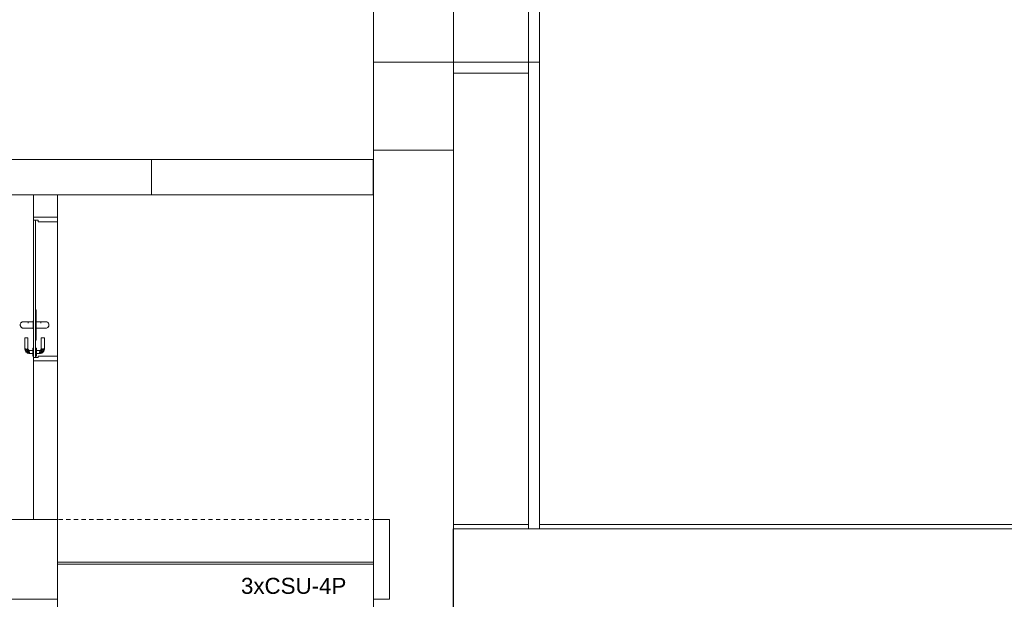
# Model space of a CAD drawing. Header units: millimetres. Extents: x 4476663 to 4477054, y -30323851 to -30323414.
# Tile 220 of 256: x 4476897.07 to 4476909.4, y -30323529.87 to -30323522.61. Entities that reach past the tile are written whole.
import ezdxf

# ---------------------------------------------------------------- set-up
doc = ezdxf.new("R2010")
doc.units = ezdxf.units.MM
doc.linetypes.add('NULL', pattern=[0])
for name, color, linetype, lineweight in [('CE-Textos fios', 7, 'Continuous', 9), ('IFC-Lance de escada-Contorno', 32, 'Continuous', 5), ('IFC-Parede padrão-Contorno', 44, 'Continuous', 5), ('IFC-Parede-Contorno', 42, 'Continuous', 5), ('IFC-Porta-Contorno', 142, 'Continuous', 5)]:
    doc.layers.add(name, color=color, linetype=linetype, lineweight=lineweight)
doc.styles.add('ARIAL', font='arial.ttf')

msp = doc.modelspace()

# ---------------------------------------------------------------- linework, layer by layer
at = {"layer": 'IFC-Lance de escada-Contorno', "color": 8, "lineweight": 5}
for p, q in [((4476897.547, -30323529.403), (4476901.506, -30323529.403)), ((4476897.547, -30323530.006), (4476897.547, -30323529.428)), ((4476897.547, -30323529.428), (4476901.506, -30323529.428))]:
    msp.add_line(p, q, dxfattribs=at)
at = {"layer": 'IFC-Parede padrão-Contorno', "color": 8, "lineweight": 5}
for p, q in [((4476903.444, -30323523.145), (4476903.444, -30323520.545)), ((4476903.584, -30323523.145), (4476903.584, -30323520.545)), ((4476901.506, -30323523.145), (4476901.915, -30323523.145)), ((4476901.506, -30323523.796), (4476901.506, -30323523.145)), ((4476901.915, -30323523.145), (4476902.506, -30323523.145)), ((4476902.506, -30323523.596), (4476902.506, -30323523.145)), ((4476902.506, -30323523.145), (4476903.175, -30323523.145)), ((4476903.175, -30323523.145), (4476903.444, -30323523.145)), ((4476903.444, -30323523.145), (4476903.584, -30323523.145)), ((4476903.444, -30323525.046), (4476903.444, -30323523.145)), ((4476903.444, -30323523.145), (4476903.505, -30323523.145)), ((4476903.505, -30323523.145), (4476903.584, -30323523.145)), ((4476903.584, -30323525.046), (4476903.584, -30323523.145)), ((4476902.506, -30323523.285), (4476902.775, -30323523.285)), ((4476902.775, -30323523.285), (4476903.444, -30323523.285)), ((4476902.506, -30323524.247), (4476902.506, -30323523.596)), ((4476901.506, -30323524.247), (4476901.506, -30323523.796)), ((4476896.726, -30323524.364), (4476898.726, -30323524.364)), ((4476898.726, -30323524.364), (4476901.501, -30323524.364)), ((4476898.726, -30323524.804), (4476898.726, -30323524.364)), ((4476898.726, -30323524.543), (4476898.726, -30323524.364)), ((4476901.501, -30323524.804), (4476901.501, -30323524.364)), ((4476898.726, -30323524.804), (4476898.726, -30323524.543)), ((4476896.726, -30323524.804), (4476898.726, -30323524.804)), ((4476898.726, -30323524.804), (4476901.501, -30323524.804)), ((4476903.444, -30323528.988), (4476903.444, -30323525.046)), ((4476903.584, -30323528.988), (4476903.584, -30323525.046)), ((4476896.172, -30323528.868), (4476897.547, -30323528.868)), ((4476897.547, -30323529.227), (4476897.547, -30323528.868)), ((4476897.547, -30323529.403), (4476897.547, -30323528.885)), ((4476897.562, -30323528.868), (4476897.613, -30323528.868)), ((4476897.658, -30323528.868), (4476897.709, -30323528.868)), ((4476897.754, -30323528.868), (4476897.805, -30323528.868)), ((4476897.85, -30323528.868), (4476897.901, -30323528.868)), ((4476897.946, -30323528.868), (4476897.997, -30323528.868)), ((4476898.042, -30323528.868), (4476898.12, -30323528.868)), ((4476898.166, -30323528.868), (4476898.216, -30323528.868)), ((4476898.262, -30323528.868), (4476898.312, -30323528.868)), ((4476898.358, -30323528.868), (4476898.408, -30323528.868)), ((4476898.454, -30323528.868), (4476898.504, -30323528.868)), ((4476898.55, -30323528.868), (4476898.6, -30323528.868)), ((4476898.646, -30323528.868), (4476898.708, -30323528.868)), ((4476898.754, -30323528.868), (4476898.804, -30323528.868)), ((4476898.85, -30323528.868), (4476898.9, -30323528.868)), ((4476898.946, -30323528.868), (4476898.996, -30323528.868)), ((4476899.042, -30323528.868), (4476899.092, -30323528.868)), ((4476899.138, -30323528.868), (4476899.188, -30323528.868)), ((4476899.234, -30323528.868), (4476899.297, -30323528.868)), ((4476899.342, -30323528.868), (4476899.393, -30323528.868)), ((4476899.438, -30323528.868), (4476899.489, -30323528.868)), ((4476899.534, -30323528.868), (4476899.585, -30323528.868)), ((4476899.63, -30323528.868), (4476899.681, -30323528.868)), ((4476899.726, -30323528.868), (4476899.777, -30323528.868)), ((4476899.822, -30323528.868), (4476899.885, -30323528.868)), ((4476899.931, -30323528.868), (4476899.981, -30323528.868)), ((4476900.027, -30323528.868), (4476900.077, -30323528.868)), ((4476900.123, -30323528.868), (4476900.173, -30323528.868)), ((4476900.219, -30323528.868), (4476900.269, -30323528.868)), ((4476900.315, -30323528.868), (4476900.365, -30323528.868)), ((4476900.411, -30323528.868), (4476900.474, -30323528.868)), ((4476900.519, -30323528.868), (4476900.57, -30323528.868)), ((4476900.615, -30323528.868), (4476900.666, -30323528.868)), ((4476900.711, -30323528.868), (4476900.762, -30323528.868)), ((4476900.807, -30323528.868), (4476900.858, -30323528.868)), ((4476900.903, -30323528.868), (4476900.954, -30323528.868)), ((4476900.999, -30323528.868), (4476901.062, -30323528.868)), ((4476901.108, -30323528.868), (4476901.158, -30323528.868)), ((4476901.204, -30323528.868), (4476901.254, -30323528.868)), ((4476901.3, -30323528.868), (4476901.35, -30323528.868)), ((4476901.396, -30323528.868), (4476901.446, -30323528.868)), ((4476901.492, -30323528.868), (4476901.506, -30323528.868)), ((4476901.506, -30323529.51), (4476901.506, -30323528.868)), ((4476901.506, -30323528.868), (4476901.571, -30323528.868)), ((4476901.571, -30323528.868), (4476901.706, -30323528.868)), ((4476901.706, -30323529.218), (4476901.706, -30323528.868)), ((4476902.501, -30323529.368), (4476902.501, -30323528.988)), ((4476902.501, -30323528.988), (4476916.846, -30323528.988)), ((4476897.547, -30323529.868), (4476897.547, -30323529.227)), ((4476901.706, -30323529.868), (4476901.706, -30323529.218)), ((4476902.501, -30323529.447), (4476902.501, -30323529.368)), ((4476902.501, -30323529.988), (4476902.501, -30323529.447)), ((4476896.172, -30323529.868), (4476897.547, -30323529.868)), ((4476901.506, -30323529.868), (4476901.571, -30323529.868)), ((4476901.571, -30323529.868), (4476901.706, -30323529.868))]:
    msp.add_line(p, q, dxfattribs=at)
at = {"layer": 'IFC-Parede-Contorno', "color": 8, "lineweight": 5}
for p, q in [((4476901.506, -30323523.145), (4476901.506, -30323520.545)), ((4476902.506, -30323523.145), (4476902.506, -30323520.545)), ((4476902.506, -30323523.145), (4476902.506, -30323520.545)), ((4476901.506, -30323523.145), (4476902.506, -30323523.145)), ((4476902.506, -30323528.934), (4476902.506, -30323523.285)), ((4476902.506, -30323524.247), (4476902.506, -30323523.285)), ((4476901.506, -30323524.247), (4476902.096, -30323524.247)), ((4476901.506, -30323529.018), (4476901.506, -30323524.247)), ((4476902.096, -30323524.247), (4476902.506, -30323524.247)), ((4476902.506, -30323529.018), (4476902.506, -30323524.247)), ((4476897.247, -30323524.964), (4476897.247, -30323524.804)), ((4476897.547, -30323524.964), (4476897.547, -30323524.804)), ((4476897.247, -30323525.084), (4476897.247, -30323524.964)), ((4476897.547, -30323525.084), (4476897.547, -30323524.964)), ((4476897.247, -30323525.084), (4476897.424, -30323525.084)), ((4476897.547, -30323526.884), (4476897.547, -30323525.084)), ((4476897.247, -30323527.732), (4476897.247, -30323526.884)), ((4476897.547, -30323527.732), (4476897.547, -30323526.884)), ((4476897.247, -30323528.868), (4476897.247, -30323527.732)), ((4476897.547, -30323528.868), (4476897.547, -30323527.732)), ((4476902.506, -30323528.934), (4476903.444, -30323528.934)), ((4476903.584, -30323528.934), (4476915.807, -30323528.934)), ((4476901.506, -30323529.988), (4476901.506, -30323529.018)), ((4476902.506, -30323528.988), (4476902.506, -30323528.987)), ((4476902.506, -30323528.987), (4476903.444, -30323528.987)), ((4476902.506, -30323529.988), (4476902.506, -30323529.018)), ((4476903.584, -30323528.987), (4476915.807, -30323528.987))]:
    msp.add_line(p, q, dxfattribs=at)
at = {"layer": 'IFC-Porta-Contorno', "color": 8, "lineweight": 5}
for p, q in [((4476897.247, -30323525.108), (4476897.247, -30323525.084)), ((4476897.247, -30323525.124), (4476897.247, -30323525.108)), ((4476897.424, -30323525.084), (4476897.547, -30323525.084)), ((4476897.547, -30323525.109), (4476897.547, -30323525.084)), ((4476897.547, -30323525.144), (4476897.547, -30323525.109)), ((4476897.247, -30323526.149), (4476897.247, -30323525.124)), ((4476897.247, -30323525.124), (4476897.272, -30323525.124)), ((4476897.258, -30323525.124), (4476897.274, -30323525.124)), ((4476897.272, -30323525.124), (4476897.307, -30323525.124)), ((4476897.274, -30323526.149), (4476897.274, -30323525.124)), ((4476897.307, -30323525.136), (4476897.307, -30323525.124)), ((4476897.307, -30323525.144), (4476897.307, -30323525.136)), ((4476897.307, -30323525.144), (4476897.404, -30323525.144)), ((4476897.404, -30323525.144), (4476897.547, -30323525.144)), ((4476897.247, -30323526.844), (4476897.247, -30323526.149)), ((4476897.274, -30323526.244), (4476897.274, -30323526.149)), ((4476897.274, -30323526.244), (4476897.28, -30323526.244)), ((4476897.274, -30323526.624), (4476897.274, -30323526.244)), ((4476897.28, -30323526.624), (4476897.28, -30323526.244)), ((4476897.081, -30323526.434), (4476897.082, -30323526.426)), ((4476897.081, -30323526.434), (4476897.082, -30323526.442)), ((4476897.082, -30323526.426), (4476897.083, -30323526.424)), ((4476897.082, -30323526.442), (4476897.083, -30323526.444)), ((4476897.083, -30323526.424), (4476897.084, -30323526.419)), ((4476897.083, -30323526.444), (4476897.084, -30323526.449)), ((4476897.084, -30323526.419), (4476897.087, -30323526.414)), ((4476897.084, -30323526.449), (4476897.087, -30323526.454)), ((4476897.087, -30323526.414), (4476897.09, -30323526.41)), ((4476897.087, -30323526.454), (4476897.09, -30323526.458)), ((4476897.09, -30323526.41), (4476897.093, -30323526.406)), ((4476897.09, -30323526.458), (4476897.093, -30323526.462)), ((4476897.093, -30323526.406), (4476897.097, -30323526.402)), ((4476897.093, -30323526.462), (4476897.097, -30323526.466)), ((4476897.097, -30323526.402), (4476897.101, -30323526.399)), ((4476897.097, -30323526.466), (4476897.101, -30323526.469)), ((4476897.101, -30323526.399), (4476897.106, -30323526.397)), ((4476897.101, -30323526.469), (4476897.106, -30323526.471)), ((4476897.101, -30323526.469), (4476897.105, -30323526.47)), ((4476897.105, -30323526.47), (4476897.111, -30323526.473)), ((4476897.106, -30323526.397), (4476897.111, -30323526.395)), ((4476897.106, -30323526.471), (4476897.111, -30323526.473)), ((4476897.111, -30323526.395), (4476897.116, -30323526.394)), ((4476897.111, -30323526.395), (4476897.115, -30323526.395)), ((4476897.111, -30323526.473), (4476897.116, -30323526.474)), ((4476897.115, -30323526.395), (4476897.121, -30323526.394)), ((4476897.116, -30323526.394), (4476897.121, -30323526.394)), ((4476897.116, -30323526.474), (4476897.121, -30323526.474)), ((4476897.121, -30323526.394), (4476897.125, -30323526.394)), ((4476897.121, -30323526.474), (4476897.125, -30323526.474)), ((4476897.125, -30323526.394), (4476897.131, -30323526.394)), ((4476897.125, -30323526.474), (4476897.128, -30323526.474)), ((4476897.128, -30323526.474), (4476897.136, -30323526.474)), ((4476897.131, -30323526.394), (4476897.139, -30323526.394)), ((4476897.132, -30323526.395), (4476897.151, -30323526.394)), ((4476897.136, -30323526.474), (4476897.153, -30323526.474)), ((4476897.151, -30323526.394), (4476897.166, -30323526.394)), ((4476897.153, -30323526.474), (4476897.168, -30323526.474)), ((4476897.166, -30323526.394), (4476897.181, -30323526.394)), ((4476897.168, -30323526.474), (4476897.181, -30323526.474)), ((4476897.181, -30323526.394), (4476897.241, -30323526.394)), ((4476897.181, -30323526.414), (4476897.181, -30323526.406)), ((4476897.181, -30323526.474), (4476897.241, -30323526.474)), ((4476897.241, -30323526.384), (4476897.247, -30323526.384)), ((4476897.241, -30323526.386), (4476897.241, -30323526.384)), ((4476897.241, -30323526.391), (4476897.241, -30323526.386)), ((4476897.241, -30323526.399), (4476897.241, -30323526.391)), ((4476897.241, -30323526.409), (4476897.241, -30323526.399)), ((4476897.241, -30323526.421), (4476897.241, -30323526.409)), ((4476897.241, -30323526.434), (4476897.241, -30323526.421)), ((4476897.241, -30323526.447), (4476897.241, -30323526.434)), ((4476897.241, -30323526.459), (4476897.241, -30323526.447)), ((4476897.241, -30323526.469), (4476897.241, -30323526.459)), ((4476897.241, -30323526.477), (4476897.241, -30323526.469)), ((4476897.28, -30323526.394), (4476897.34, -30323526.394)), ((4476897.28, -30323526.474), (4476897.34, -30323526.474)), ((4476897.34, -30323526.394), (4476897.356, -30323526.394)), ((4476897.34, -30323526.414), (4476897.34, -30323526.406)), ((4476897.34, -30323526.414), (4476897.34, -30323526.41)), ((4476897.34, -30323526.474), (4476897.353, -30323526.474)), ((4476897.353, -30323526.474), (4476897.369, -30323526.474)), ((4476897.356, -30323526.394), (4476897.371, -30323526.394)), ((4476897.369, -30323526.474), (4476897.385, -30323526.474)), ((4476897.371, -30323526.394), (4476897.389, -30323526.395)), ((4476897.382, -30323526.394), (4476897.39, -30323526.394)), ((4476897.385, -30323526.474), (4476897.394, -30323526.474)), ((4476897.39, -30323526.394), (4476897.396, -30323526.394)), ((4476897.394, -30323526.474), (4476897.396, -30323526.474)), ((4476897.396, -30323526.394), (4476897.4, -30323526.394)), ((4476897.396, -30323526.474), (4476897.4, -30323526.474)), ((4476897.4, -30323526.394), (4476897.405, -30323526.394)), ((4476897.4, -30323526.394), (4476897.407, -30323526.395)), ((4476897.4, -30323526.474), (4476897.405, -30323526.474)), ((4476897.405, -30323526.394), (4476897.411, -30323526.395)), ((4476897.405, -30323526.474), (4476897.411, -30323526.473)), ((4476897.407, -30323526.395), (4476897.411, -30323526.395)), ((4476897.411, -30323526.395), (4476897.416, -30323526.397)), ((4476897.411, -30323526.473), (4476897.417, -30323526.47)), ((4476897.411, -30323526.473), (4476897.416, -30323526.471)), ((4476897.416, -30323526.397), (4476897.42, -30323526.399)), ((4476897.416, -30323526.471), (4476897.42, -30323526.469)), ((4476897.417, -30323526.47), (4476897.42, -30323526.469)), ((4476897.42, -30323526.399), (4476897.425, -30323526.402)), ((4476897.42, -30323526.469), (4476897.425, -30323526.466)), ((4476897.425, -30323526.402), (4476897.429, -30323526.406)), ((4476897.425, -30323526.466), (4476897.429, -30323526.462)), ((4476897.429, -30323526.406), (4476897.432, -30323526.41)), ((4476897.429, -30323526.462), (4476897.432, -30323526.458)), ((4476897.432, -30323526.41), (4476897.435, -30323526.414)), ((4476897.432, -30323526.458), (4476897.435, -30323526.454)), ((4476897.435, -30323526.414), (4476897.437, -30323526.419)), ((4476897.435, -30323526.454), (4476897.437, -30323526.449)), ((4476897.437, -30323526.419), (4476897.439, -30323526.424)), ((4476897.437, -30323526.449), (4476897.439, -30323526.444)), ((4476897.439, -30323526.424), (4476897.439, -30323526.426)), ((4476897.439, -30323526.426), (4476897.44, -30323526.434)), ((4476897.439, -30323526.442), (4476897.44, -30323526.434)), ((4476897.439, -30323526.444), (4476897.439, -30323526.442)), ((4476897.137, -30323526.734), (4476897.137, -30323526.594)), ((4476897.137, -30323526.594), (4476897.138, -30323526.594)), ((4476897.138, -30323526.594), (4476897.14, -30323526.594)), ((4476897.14, -30323526.594), (4476897.143, -30323526.594)), ((4476897.143, -30323526.594), (4476897.147, -30323526.594)), ((4476897.147, -30323526.594), (4476897.152, -30323526.594)), ((4476897.152, -30323526.594), (4476897.157, -30323526.594)), ((4476897.157, -30323526.594), (4476897.162, -30323526.594)), ((4476897.162, -30323526.594), (4476897.167, -30323526.594)), ((4476897.167, -30323526.594), (4476897.171, -30323526.594)), ((4476897.171, -30323526.594), (4476897.175, -30323526.594)), ((4476897.175, -30323526.594), (4476897.177, -30323526.594)), ((4476897.177, -30323526.734), (4476897.177, -30323526.594)), ((4476897.177, -30323526.594), (4476897.177, -30323526.594)), ((4476897.241, -30323526.482), (4476897.241, -30323526.477)), ((4476897.241, -30323526.484), (4476897.241, -30323526.482)), ((4476897.241, -30323526.484), (4476897.247, -30323526.484)), ((4476897.344, -30323526.734), (4476897.344, -30323526.594)), ((4476897.344, -30323526.594), (4476897.345, -30323526.594)), ((4476897.345, -30323526.594), (4476897.347, -30323526.594)), ((4476897.347, -30323526.594), (4476897.35, -30323526.594)), ((4476897.35, -30323526.594), (4476897.354, -30323526.594)), ((4476897.354, -30323526.594), (4476897.359, -30323526.594)), ((4476897.359, -30323526.594), (4476897.364, -30323526.594)), ((4476897.364, -30323526.594), (4476897.369, -30323526.594)), ((4476897.369, -30323526.594), (4476897.374, -30323526.594)), ((4476897.374, -30323526.594), (4476897.378, -30323526.594)), ((4476897.378, -30323526.594), (4476897.382, -30323526.594)), ((4476897.382, -30323526.594), (4476897.384, -30323526.594)), ((4476897.384, -30323526.734), (4476897.384, -30323526.594)), ((4476897.384, -30323526.594), (4476897.384, -30323526.594)), ((4476897.274, -30323526.624), (4476897.28, -30323526.624)), ((4476897.274, -30323526.844), (4476897.274, -30323526.624)), ((4476897.137, -30323526.734), (4476897.138, -30323526.738)), ((4476897.138, -30323526.738), (4476897.14, -30323526.743)), ((4476897.14, -30323526.743), (4476897.147, -30323526.734)), ((4476897.14, -30323526.734), (4476897.143, -30323526.734)), ((4476897.14, -30323526.743), (4476897.142, -30323526.751)), ((4476897.142, -30323526.751), (4476897.147, -30323526.734)), ((4476897.142, -30323526.751), (4476897.157, -30323526.734)), ((4476897.142, -30323526.751), (4476897.145, -30323526.764)), ((4476897.143, -30323526.734), (4476897.147, -30323526.734)), ((4476897.145, -30323526.764), (4476897.151, -30323526.77)), ((4476897.147, -30323526.734), (4476897.152, -30323526.734)), ((4476897.151, -30323526.751), (4476897.175, -30323526.734)), ((4476897.151, -30323526.751), (4476897.157, -30323526.734)), ((4476897.151, -30323526.751), (4476897.168, -30323526.753)), ((4476897.151, -30323526.751), (4476897.155, -30323526.765)), ((4476897.151, -30323526.77), (4476897.156, -30323526.775)), ((4476897.152, -30323526.734), (4476897.157, -30323526.734)), ((4476897.155, -30323526.765), (4476897.163, -30323526.769)), ((4476897.156, -30323526.775), (4476897.162, -30323526.78)), ((4476897.162, -30323526.78), (4476897.163, -30323526.769)), ((4476897.162, -30323526.78), (4476897.176, -30323526.769)), ((4476897.162, -30323526.78), (4476897.167, -30323526.786)), ((4476897.163, -30323526.769), (4476897.179, -30323526.756)), ((4476897.163, -30323526.769), (4476897.176, -30323526.769)), ((4476897.167, -30323526.734), (4476897.171, -30323526.734)), ((4476897.167, -30323526.786), (4476897.181, -30323526.781)), ((4476897.167, -30323526.786), (4476897.18, -30323526.789)), ((4476897.168, -30323526.753), (4476897.175, -30323526.734)), ((4476897.168, -30323526.753), (4476897.177, -30323526.734)), ((4476897.168, -30323526.753), (4476897.183, -30323526.748)), ((4476897.168, -30323526.753), (4476897.179, -30323526.756)), ((4476897.171, -30323526.734), (4476897.175, -30323526.734)), ((4476897.176, -30323526.769), (4476897.181, -30323526.781)), ((4476897.177, -30323526.734), (4476897.18, -30323526.741)), ((4476897.179, -30323526.756), (4476897.188, -30323526.758)), ((4476897.18, -30323526.741), (4476897.183, -30323526.748)), ((4476897.18, -30323526.789), (4476897.197, -30323526.774)), ((4476897.18, -30323526.789), (4476897.197, -30323526.784)), ((4476897.18, -30323526.789), (4476897.189, -30323526.792)), ((4476897.181, -30323526.781), (4476897.197, -30323526.76)), ((4476897.181, -30323526.781), (4476897.197, -30323526.774)), ((4476897.183, -30323526.748), (4476897.19, -30323526.751)), ((4476897.188, -30323526.758), (4476897.197, -30323526.754)), ((4476897.188, -30323526.758), (4476897.197, -30323526.76)), ((4476897.189, -30323526.792), (4476897.197, -30323526.784)), ((4476897.189, -30323526.792), (4476897.193, -30323526.793)), ((4476897.19, -30323526.751), (4476897.197, -30323526.754)), ((4476897.193, -30323526.793), (4476897.197, -30323526.794)), ((4476897.197, -30323526.754), (4476897.237, -30323526.754)), ((4476897.197, -30323526.764), (4476897.197, -30323526.76)), ((4476897.197, -30323526.779), (4476897.197, -30323526.774)), ((4476897.197, -30323526.784), (4476897.197, -30323526.779)), ((4476897.197, -30323526.788), (4476897.197, -30323526.784)), ((4476897.197, -30323526.791), (4476897.197, -30323526.788)), ((4476897.197, -30323526.794), (4476897.237, -30323526.794)), ((4476897.237, -30323526.724), (4476897.247, -30323526.724)), ((4476897.237, -30323526.726), (4476897.237, -30323526.724)), ((4476897.237, -30323526.731), (4476897.237, -30323526.726)), ((4476897.237, -30323526.739), (4476897.237, -30323526.731)), ((4476897.237, -30323526.749), (4476897.237, -30323526.739)), ((4476897.237, -30323526.761), (4476897.237, -30323526.749)), ((4476897.237, -30323526.774), (4476897.237, -30323526.761)), ((4476897.237, -30323526.787), (4476897.237, -30323526.774)), ((4476897.237, -30323526.799), (4476897.237, -30323526.787)), ((4476897.237, -30323526.809), (4476897.237, -30323526.799)), ((4476897.237, -30323526.817), (4476897.237, -30323526.809)), ((4476897.237, -30323526.822), (4476897.237, -30323526.817)), ((4476897.237, -30323526.824), (4476897.237, -30323526.822)), ((4476897.237, -30323526.824), (4476897.247, -30323526.824)), ((4476897.247, -30323526.844), (4476897.283, -30323526.844)), ((4476897.247, -30323526.868), (4476897.247, -30323526.844)), ((4476897.274, -30323526.724), (4476897.284, -30323526.724)), ((4476897.274, -30323526.824), (4476897.284, -30323526.824)), ((4476897.283, -30323526.844), (4476897.307, -30323526.844)), ((4476897.284, -30323526.726), (4476897.284, -30323526.724)), ((4476897.284, -30323526.731), (4476897.284, -30323526.726)), ((4476897.284, -30323526.739), (4476897.284, -30323526.731)), ((4476897.284, -30323526.749), (4476897.284, -30323526.739)), ((4476897.284, -30323526.761), (4476897.284, -30323526.749)), ((4476897.284, -30323526.754), (4476897.324, -30323526.754)), ((4476897.284, -30323526.764), (4476897.284, -30323526.76)), ((4476897.284, -30323526.774), (4476897.284, -30323526.761)), ((4476897.284, -30323526.787), (4476897.284, -30323526.774)), ((4476897.284, -30323526.788), (4476897.284, -30323526.784)), ((4476897.284, -30323526.799), (4476897.284, -30323526.787)), ((4476897.284, -30323526.794), (4476897.324, -30323526.794)), ((4476897.284, -30323526.809), (4476897.284, -30323526.799)), ((4476897.284, -30323526.817), (4476897.284, -30323526.809)), ((4476897.284, -30323526.822), (4476897.284, -30323526.817)), ((4476897.284, -30323526.824), (4476897.284, -30323526.822)), ((4476897.307, -30323526.824), (4476897.451, -30323526.824)), ((4476897.307, -30323526.836), (4476897.307, -30323526.824)), ((4476897.307, -30323526.844), (4476897.307, -30323526.836)), ((4476897.324, -30323526.754), (4476897.331, -30323526.751)), ((4476897.324, -30323526.754), (4476897.334, -30323526.758)), ((4476897.324, -30323526.76), (4476897.334, -30323526.758)), ((4476897.324, -30323526.764), (4476897.324, -30323526.76)), ((4476897.324, -30323526.76), (4476897.341, -30323526.781)), ((4476897.324, -30323526.779), (4476897.324, -30323526.774)), ((4476897.324, -30323526.774), (4476897.341, -30323526.781)), ((4476897.324, -30323526.774), (4476897.341, -30323526.789)), ((4476897.324, -30323526.784), (4476897.324, -30323526.779)), ((4476897.324, -30323526.788), (4476897.324, -30323526.784)), ((4476897.324, -30323526.784), (4476897.341, -30323526.789)), ((4476897.324, -30323526.784), (4476897.333, -30323526.792)), ((4476897.324, -30323526.791), (4476897.324, -30323526.788)), ((4476897.324, -30323526.794), (4476897.328, -30323526.793)), ((4476897.328, -30323526.793), (4476897.333, -30323526.792)), ((4476897.331, -30323526.751), (4476897.338, -30323526.748)), ((4476897.333, -30323526.792), (4476897.341, -30323526.789)), ((4476897.334, -30323526.758), (4476897.342, -30323526.756)), ((4476897.338, -30323526.748), (4476897.341, -30323526.741)), ((4476897.338, -30323526.748), (4476897.353, -30323526.753)), ((4476897.341, -30323526.741), (4476897.344, -30323526.734)), ((4476897.341, -30323526.781), (4476897.345, -30323526.769)), ((4476897.341, -30323526.781), (4476897.354, -30323526.786)), ((4476897.341, -30323526.789), (4476897.354, -30323526.786)), ((4476897.342, -30323526.756), (4476897.353, -30323526.753)), ((4476897.342, -30323526.756), (4476897.358, -30323526.769)), ((4476897.344, -30323526.734), (4476897.353, -30323526.753)), ((4476897.345, -30323526.769), (4476897.358, -30323526.769)), ((4476897.345, -30323526.769), (4476897.36, -30323526.78)), ((4476897.347, -30323526.734), (4476897.353, -30323526.753)), ((4476897.347, -30323526.734), (4476897.371, -30323526.751)), ((4476897.347, -30323526.734), (4476897.35, -30323526.734)), ((4476897.35, -30323526.734), (4476897.354, -30323526.734)), ((4476897.353, -30323526.753), (4476897.371, -30323526.751)), ((4476897.354, -30323526.786), (4476897.36, -30323526.78)), ((4476897.358, -30323526.769), (4476897.366, -30323526.765)), ((4476897.358, -30323526.769), (4476897.36, -30323526.78)), ((4476897.36, -30323526.78), (4476897.371, -30323526.77)), ((4476897.36, -30323526.78), (4476897.365, -30323526.775)), ((4476897.364, -30323526.734), (4476897.371, -30323526.751)), ((4476897.364, -30323526.734), (4476897.38, -30323526.751)), ((4476897.364, -30323526.734), (4476897.369, -30323526.734)), ((4476897.365, -30323526.775), (4476897.376, -30323526.764)), ((4476897.365, -30323526.775), (4476897.371, -30323526.77)), ((4476897.366, -30323526.765), (4476897.371, -30323526.751)), ((4476897.369, -30323526.734), (4476897.374, -30323526.734)), ((4476897.371, -30323526.77), (4476897.376, -30323526.764)), ((4476897.374, -30323526.734), (4476897.38, -30323526.751)), ((4476897.374, -30323526.734), (4476897.382, -30323526.743)), ((4476897.374, -30323526.734), (4476897.378, -30323526.734)), ((4476897.376, -30323526.764), (4476897.38, -30323526.751)), ((4476897.378, -30323526.734), (4476897.382, -30323526.734)), ((4476897.38, -30323526.751), (4476897.382, -30323526.743)), ((4476897.382, -30323526.743), (4476897.383, -30323526.738)), ((4476897.383, -30323526.738), (4476897.384, -30323526.734)), ((4476897.451, -30323526.824), (4476897.547, -30323526.824)), ((4476897.547, -30323526.848), (4476897.547, -30323526.824)), ((4476897.247, -30323526.884), (4476897.247, -30323526.868)), ((4476897.247, -30323526.884), (4476897.37, -30323526.884)), ((4476897.37, -30323526.884), (4476897.547, -30323526.884)), ((4476897.547, -30323526.884), (4476897.547, -30323526.848))]:
    msp.add_line(p, q, dxfattribs=at)

# ---------------------------------------------------------------- texts
at = {"layer": 'CE-Textos fios', "linetype": 'NULL', "insert": (4476899.845, -30323529.803), "char_height": 0.2, "width": 2.63994, "attachment_point": 7, "line_spacing_factor": 0.6, "style": 'ARIAL'}
msp.add_mtext('3xCSU-4P', dxfattribs=at)

doc.saveas('drawing.dxf')
